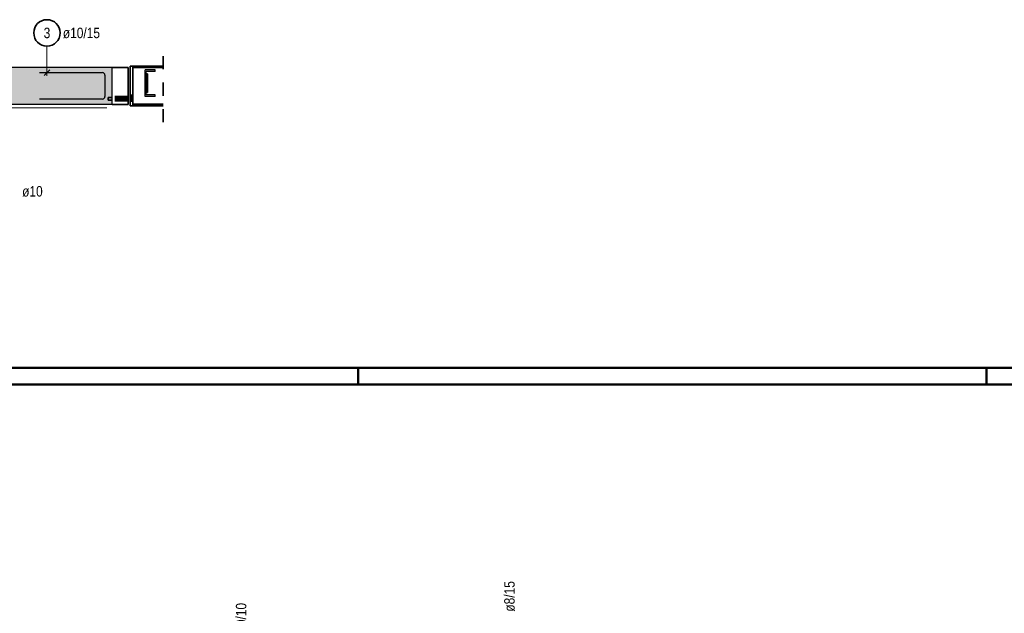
# Model space of a CAD drawing. Header units: millimetres. Extents: x -7.9 to 38.5, y -8.4 to 24.5.
# Tile 33 of 37: x 20.7 to 28.1, y 19.2 to 23.7. Entities that reach past the tile are written whole.
import ezdxf

# ---------------------------------------------------------------- set-up
doc = ezdxf.new("R2010")
doc.units = ezdxf.units.MM
doc.linetypes.add('HIDDEN', pattern=[0.375, 0.25, -0.125])
for name, color, linetype, lineweight in [('Achsen', 7, 'Continuous', 20), ('Mattenbewehrung', 7, 'Continuous', 20), ('Schraffuren', 7, 'Continuous', 20), ('Stabstahl', 7, 'Continuous', 20)]:
    doc.layers.add(name, color=color, linetype=linetype, lineweight=lineweight)
doc.styles.add('Arial Narrow', font='ARIALN.TTF')

msp = doc.modelspace()

# ---------------------------------------------------------------- hatches: boundary and pattern name
at = {"layer": 'Schraffuren', "lineweight": 13, "true_color": 0xd7ffd7}
msp.add_hatch(color=254, dxfattribs=at).paths.add_polyline_path([(19.677458, 23.016107), (21.390174, 23.016107), (21.390174, 23.296107), (19.677458, 23.296107)])
at = {"layer": 'Schraffuren', "lineweight": 13, "true_color": 0x4682b4}
msp.add_hatch(color=145, dxfattribs=at).paths.add_polyline_path([(21.713681, 23.076099), (21.713681, 23.087599), (21.647181, 23.087599), (21.647181, 23.264599), (21.713681, 23.264599), (21.713681, 23.276099), (21.638681, 23.276099), (21.638681, 23.076099)])

# ---------------------------------------------------------------- linework, layer by layer
at = {"color": 5, "linetype": 'Continuous', "lineweight": 18}
msp.add_line((20.896459, 23.456107), (20.896459, 23.231107), dxfattribs=at)
at = {"color": 2, "linetype": 'HIDDEN', "lineweight": 35, "ltscale": 0.25}
msp.add_line((21.775698, 22.881099), (21.775698, 23.431099), dxfattribs=at)
at = {"color": 3, "linetype": 'Continuous', "lineweight": 25}
for p, q in [((20.840174, 23.256107), (21.315174, 23.256107)), ((20.874362, 23.234009), (20.918556, 23.278204)), ((21.335174, 23.236107), (21.335174, 23.076114)), ((21.315174, 23.056114), (20.840174, 23.056114))]:
    msp.add_line(p, q, dxfattribs=at)
at = {"color": 9, "linetype": 'Continuous', "lineweight": 0}
msp.add_line((20.150174, 22.991107), (21.350174, 22.991107), dxfattribs=at)
at = {"color": 4, "linetype": 'Continuous', "lineweight": 50}
for p, q in [((37.5, 21.025), (0, 21.025)), ((37.375, 20.9), (0.5, 20.9))]:
    msp.add_line(p, q, dxfattribs=at)
at = {"color": 4, "linetype": 'Continuous', "lineweight": 50, "ltscale": 0.4}
for p, q in [((23.25, 21.025), (23.25, 20.9)), ((28, 21.025), (28, 20.9))]:
    msp.add_line(p, q, dxfattribs=at)
at = {"color": 2, "linetype": 'Continuous', "lineweight": 35}
msp.add_circle((20.896459, 23.556107), 0.1, dxfattribs=at)
at = {"color": 3, "linetype": 'Continuous', "lineweight": 25}
for centre, start, end in [((21.315174, 23.236107), 0, 90), ((21.315174, 23.076114), 270, 0)]:
    msp.add_arc(centre, 0.02, start, end, dxfattribs=at)
at = {"layer": 'Achsen', "color": 2, "linetype": 'Continuous', "lineweight": 35}
for p, q in [((21.544874, 23.306099), (21.524874, 23.306099)), ((21.524874, 23.006099), (21.524874, 23.306099)), ((21.775698, 23.306099), (21.544874, 23.306099)), ((21.544874, 23.006099), (21.544874, 23.306099)), ((21.510174, 23.296107), (21.390174, 23.296107)), ((21.510174, 23.016107), (21.510174, 23.296107)), ((21.775698, 23.295399), (21.544874, 23.295399)), ((21.65718, 23.246099), (21.647181, 23.246099)), ((21.65718, 23.106099), (21.65718, 23.246099)), ((21.65718, 23.106099), (21.647181, 23.106099)), ((21.510174, 23.016107), (21.390174, 23.016107)), ((21.524874, 23.067114), (21.524874, 23.067122)), ((21.524874, 23.067099), (21.524874, 23.067114)), ((21.524874, 23.056107), (21.524874, 23.056122)), ((21.524874, 23.056099), (21.524874, 23.056107)), ((21.544874, 23.006099), (21.524874, 23.006099)), ((21.775698, 23.016799), (21.544874, 23.016799)), ((21.775698, 23.006099), (21.544874, 23.006099))]:
    msp.add_line(p, q, dxfattribs=at)
at = {"layer": 'Mattenbewehrung', "color": 3, "linetype": 'Continuous', "lineweight": 25}
for p, q in [((21.390174, 23.296107), (19.677458, 23.296107)), ((21.390174, 23.016107), (21.390174, 23.296107)), ((21.713681, 23.276099), (21.638681, 23.276099)), ((21.638681, 23.076099), (21.638681, 23.276099)), ((21.713681, 23.264599), (21.647181, 23.264599)), ((21.647181, 23.087599), (21.647181, 23.264599)), ((21.713681, 23.264599), (21.713681, 23.276099)), ((21.713681, 23.087599), (21.647181, 23.087599)), ((21.713681, 23.076099), (21.713681, 23.087599)), ((21.390174, 23.016107), (19.677458, 23.016107)), ((21.713681, 23.076099), (21.638681, 23.076099))]:
    msp.add_line(p, q, dxfattribs=at)
at = {"layer": 'Stabstahl', "color": 1, "linetype": 'HIDDEN', "lineweight": 70, "ltscale": 0.25}
for p, q in [((21.647181, 23.246099), (21.64718, 23.246099)), ((21.64718, 23.106099), (21.64718, 23.246099)), ((21.64718, 23.222599), (21.638681, 23.222599)), ((21.64718, 23.209599), (21.638681, 23.209599)), ((21.65718, 23.222599), (21.64718, 23.222599)), ((21.65718, 23.209599), (21.64718, 23.209599)), ((21.544874, 23.078611), (21.524874, 23.07861)), ((21.64718, 23.142599), (21.638681, 23.142599)), ((21.64718, 23.129599), (21.638681, 23.129599)), ((21.65718, 23.142599), (21.64718, 23.142599)), ((21.65718, 23.129599), (21.64718, 23.129599)), ((21.647181, 23.106099), (21.64718, 23.106099)), ((21.510174, 23.068419), (21.390174, 23.068418)), ((21.510174, 23.06832), (21.390174, 23.068319)), ((21.510174, 23.047419), (21.390174, 23.047418)), ((21.510174, 23.04732), (21.390174, 23.047319)), ((21.544874, 23.067099), (21.524874, 23.067099)), ((21.524874, 23.067063), (21.544874, 23.067099)), ((21.544874, 23.056122), (21.524874, 23.056122)), ((21.544874, 23.044611), (21.524874, 23.04461))]:
    msp.add_line(p, q, dxfattribs=at)
at = {"layer": 'Stabstahl', "color": 2, "linetype": 'HIDDEN', "lineweight": 35, "ltscale": 0.25}
for p, q in [((21.390174, 23.068418), (21.360155, 23.068417)), ((21.360155, 23.068417), (21.360155, 23.067622)), ((21.360155, 23.067614), (21.360155, 23.068417)), ((21.390174, 23.068319), (21.360155, 23.068318)), ((21.360155, 23.068318), (21.360155, 23.067523)), ((21.360155, 23.067515), (21.360155, 23.068318)), ((21.360155, 23.067622), (21.360155, 23.065349)), ((21.360155, 23.067614), (21.360155, 23.065334)), ((21.360155, 23.067523), (21.360155, 23.06525)), ((21.360155, 23.067515), (21.360155, 23.065235)), ((21.360155, 23.065349), (21.360155, 23.061945)), ((21.360155, 23.065334), (21.360155, 23.061926)), ((21.360155, 23.06525), (21.360155, 23.061846)), ((21.360155, 23.065235), (21.360155, 23.061827)), ((21.360155, 23.061945), (21.360155, 23.057928)), ((21.360155, 23.061926), (21.360155, 23.057907)), ((21.360155, 23.061846), (21.360155, 23.057829)), ((21.360155, 23.061827), (21.360155, 23.057808)), ((21.360155, 23.057928), (21.360155, 23.053909)), ((21.360155, 23.057907), (21.360155, 23.053889)), ((21.360155, 23.057829), (21.360155, 23.05381)), ((21.360155, 23.057808), (21.360155, 23.05379)), ((21.360155, 23.053909), (21.360155, 23.0505)), ((21.360155, 23.053889), (21.360155, 23.050485)), ((21.360155, 23.05381), (21.360155, 23.050401)), ((21.360155, 23.05379), (21.360155, 23.050386)), ((21.360155, 23.0505), (21.360155, 23.04822)), ((21.360155, 23.048213), (21.360155, 23.050485)), ((21.360155, 23.050401), (21.360155, 23.048121)), ((21.360155, 23.048113), (21.360155, 23.050386)), ((21.360155, 23.047417), (21.360155, 23.04822)), ((21.360155, 23.048213), (21.360155, 23.047417)), ((21.360155, 23.047318), (21.360155, 23.048121)), ((21.360155, 23.048113), (21.360155, 23.047318)), ((21.390174, 23.047418), (21.360155, 23.047417)), ((21.390174, 23.047319), (21.360155, 23.047318))]:
    msp.add_line(p, q, dxfattribs=at)

# ---------------------------------------------------------------- texts
at = {"color": 2, "lineweight": 35, "char_height": 0.07875, "attachment_point": 1, "line_spacing_factor": 0.9, "style": 'Arial Narrow'}
for s, insert in [('ø10/15', (21.016459, 23.595482)), ('3', (20.871653, 23.595482)), ('ø10', (20.708742, 22.39867))]:
    msp.add_mtext(s, dxfattribs=dict(at, insert=insert))
at = {"color": 2, "lineweight": 35, "insert": (22.324784, 18.967884), "char_height": 0.07875, "attachment_point": 1, "rotation": 90, "line_spacing_factor": 0.9, "style": 'Arial Narrow'}
msp.add_mtext('ø10/10', dxfattribs=at)
at = {"layer": 'Achsen', "color": 2, "lineweight": 35, "insert": (24.353763, 19.182672), "char_height": 0.07875, "attachment_point": 1, "rotation": 90, "line_spacing_factor": 0.9, "style": 'Arial Narrow'}
msp.add_mtext('ø8/15', dxfattribs=at)

doc.saveas('drawing.dxf')
